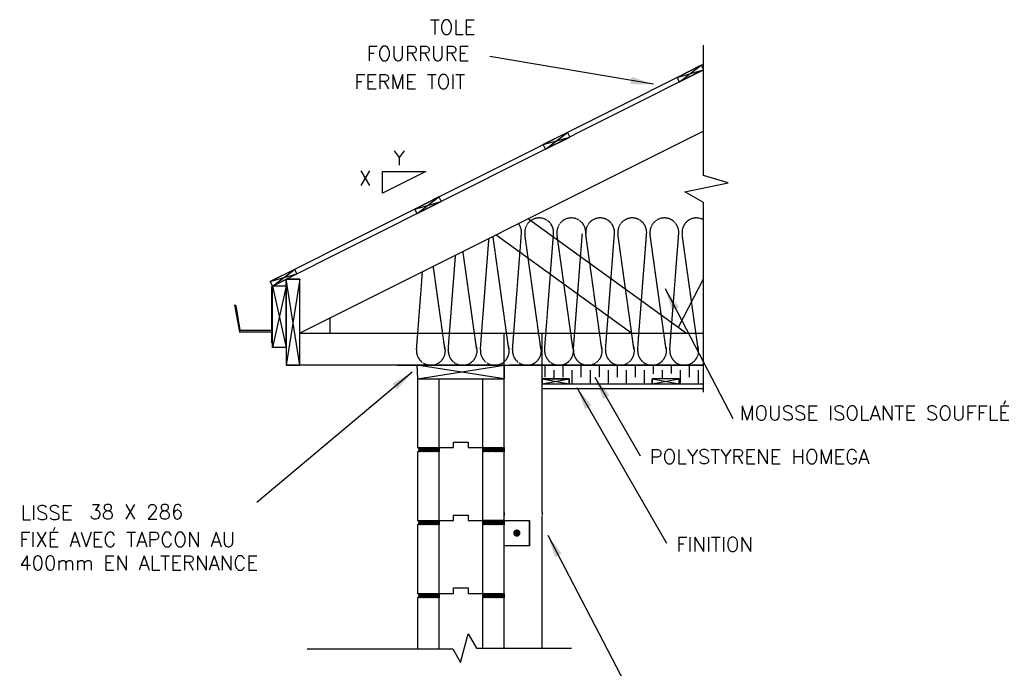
# Model space of a CAD drawing. Header units: inches. Extents: x -40 to 3247, y 16 to 4128.
# Tile 2 of 2: x 376 to 3104, y 2331 to 4128. Entities that reach past the tile are written whole.
import ezdxf

# ---------------------------------------------------------------- set-up
doc = ezdxf.new("R2010")
doc.units = ezdxf.units.IN
doc.header["$MEASUREMENT"] = 0
doc.linetypes.add('HIDDEN', pattern=[0.375, 0.25, -0.125])
for name, color, linetype in [('ACIER', 6, 'Continuous'), ('BOIS', 2, 'Continuous'), ('DIVISION', 211, 'Continuous'), ('FINITION', 5, 'Continuous'), ('ISOBLOC', 3, 'Continuous'), ('ISOLANT', 9, 'Continuous'), ('MORTIER', 8, 'Continuous'), ('SPECIFICATION', 1, 'Continuous')]:
    doc.layers.add(name, color=color, linetype=linetype)
doc.styles.add('ROMANS', font='romans')
doc.dimstyles.new('TGC', dxfattribs={"dimtxt": 2, "dimasz": 3, "dimexe": 2.5, "dimexo": 2.5, "dimgap": 1, "dimtad": 2, "dimdec": 0, "dimzin": 9, "dimtxsty": 'ROMANS', "dimblk": 'OBLIQUE', "dimcen": 1, "dimdle": 1.5, "dimclrd": 1, "dimclre": 1, "dimclrt": 1, "dimaunit": 1, "dimadec": 4, "dimazin": 0, "dimtfac": 1, "dimtdec": 0, "dimtmove": 0, "dimatfit": 3, "dimfxl": 1, "dimtzin": 0, "dimarcsym": 0})
pattern_1 = [(45, (-2526.1236, 1235.8374), (-2.245064, 2.245064), []), (45, (-2526.1236, 1237.425), (-2.245064, 2.245064), [])]

# ---------------------------------------------------------------- blocks, each defined once
blk = doc.blocks.new('_Oblique')
at = {"color": 0, "linetype": 'ByBlock', "lineweight": -2}
blk.add_line((-0.5, -0.5), (0.5, 0.5), dxfattribs=at)

msp = doc.modelspace()

# ---------------------------------------------------------------- hatches: boundary and pattern name
at = {"layer": 'MORTIER'}
h = msp.add_hatch(dxfattribs=at)
h.set_pattern_fill('STEEL', color=256, style=0)
h.set_pattern_definition(pattern_1)
h.paths.add_polyline_path([(1717.8, 2930.8), (1717.8, 2942.8), (1657.8, 2942.8), (1657.8, 2930.8)])
h.paths.add_polyline_path([(1477.8, 2942.8, -0.746287), (1477.8, 2930.8), (1537.8, 2930.8), (1537.8, 2942.8)])
h = msp.add_hatch(dxfattribs=at)
h.set_pattern_fill('STEEL', color=256, style=0)
h.set_pattern_definition(pattern_1)
h.paths.add_polyline_path([(1717.8, 2930.8), (1717.8, 2942.8), (1657.8, 2942.8), (1657.8, 2930.8)])
h.paths.add_polyline_path([(1477.8, 2942.8, -0.746287), (1477.8, 2930.8), (1537.8, 2930.8), (1537.8, 2942.8)])
h = msp.add_hatch(dxfattribs=at)
h.set_pattern_fill('STEEL', color=256, style=0)
h.set_pattern_definition([(45, (-2526.1236, 1033.8374), (-2.245064, 2.245064), []), (45, (-2526.1236, 1035.425), (-2.245064, 2.245064), [])])
h.paths.add_polyline_path([(1717.8, 2728.8), (1717.8, 2740.8), (1657.8, 2740.8), (1657.8, 2728.8)])
h.paths.add_polyline_path([(1477.8, 2740.8, -0.746287), (1477.8, 2728.8), (1537.8, 2728.8), (1537.8, 2740.8)])
h = msp.add_hatch(dxfattribs=at)
h.set_pattern_fill('STEEL', color=256, style=0)
h.set_pattern_definition([(45, (-2526.1236, 831.8374), (-2.245064, 2.245064), []), (45, (-2526.1236, 833.425), (-2.245064, 2.245064), [])])
h.paths.add_polyline_path([(1717.8, 2526.8), (1717.8, 2538.8), (1657.8, 2538.8), (1657.8, 2526.8)])
h.paths.add_polyline_path([(1477.8, 2538.8, -0.746287), (1477.8, 2526.8), (1537.8, 2526.8), (1537.8, 2538.8)])

# ---------------------------------------------------------------- linework, layer by layer
for p, q in [((2269.9, 3621.1), (2218.9, 3650.5)), ((1076.2, 3389.8), (1070.5, 3401.2)), ((1076.2, 3389.8), (1076.2, 3382.7))]:
    msp.add_line(p, q)
at = {"layer": 'ACIER'}
for p, q in [((1074.2, 3232.3), (1074.2, 3388.8)), ((974.1, 3336.5), (971.3, 3336.6)), ((971.3, 3336.6), (972.1, 3332.5)), ((972.1, 3332.5), (984.8, 3262.7)), ((974.2, 3336.5), (985.4, 3268.2)), ((984.2, 3262.7), (1074.2, 3262.7)), ((984.9, 3268.2), (1074.2, 3268.2)), ((1717.8, 3259.8), (1823.1, 3259.8)), ((1717.8, 3170.8), (1717.8, 3259.8)), ((1823.1, 2763), (1823.1, 3259.8)), ((1717.8, 2763), (1717.8, 2755)), ((1822.9, 2763), (1822.9, 2755)), ((1717.8, 2740.8), (1657.8, 2740.8)), ((1657.8, 2740.8), (1657.8, 2711)), ((1717.8, 2740.8), (1788.1, 2740.8)), ((1717.8, 2670.8), (1717.8, 2740.8)), ((1788.1, 2740.8), (1788.1, 2670.8)), ((1788.1, 2670.8), (1788.1, 2740.8)), ((1823.1, 2387.1), (1823.1, 2753.7)), ((1788.1, 2670.8), (1717.8, 2670.8))]:
    msp.add_line(p, q, dxfattribs=at)
at = {"layer": 'ACIER', "const_width": 10}
msp.add_lwpolyline([(1748, 2705.8, 1), (1758, 2705.8, 1)], format="xyb", close=True, dxfattribs=at)
at = {"layer": 'BOIS'}
for p, q in [((1069.9, 3402.3), (2269.9, 4004.3)), ((2269.9, 3988.6), (1076.2, 3389.8)), ((2264.1, 4001.4), (2197, 3967.9)), ((2197, 3967.9), (2270.4, 3988.9)), ((2203.3, 3955.3), (2264.1, 4001.4)), ((2203.3, 3955.3), (2270.4, 3988.9)), ((2264.1, 4001.4), (2270.4, 3988.9)), ((2203.3, 3955.3), (2197, 3967.9)), ((2269.9, 3818.7), (1152.2, 3259.8)), ((1893.3, 3815.3), (1826.2, 3781.7)), ((1826.2, 3781.7), (1899.5, 3802.7)), ((1832.4, 3769.2), (1893.3, 3815.3)), ((1832.4, 3769.2), (1899.5, 3802.7)), ((1893.3, 3815.3), (1899.5, 3802.7)), ((1832.4, 3769.2), (1826.2, 3781.7)), ((1537.4, 3636.8), (1470.3, 3603.2)), ((1476.6, 3590.7), (1537.4, 3636.8)), ((1537.4, 3636.8), (1543.7, 3624.2)), ((1470.3, 3603.2), (1543.7, 3624.2)), ((1476.6, 3590.7), (1470.3, 3603.2)), ((1476.6, 3590.7), (1543.7, 3624.2)), ((1785.3, 3576.4), (2223.3, 3259.8)), ((1695.5, 3531.5), (2071.3, 3259.8)), ((1137, 3435.9), (1069.9, 3402.3)), ((1069.9, 3402.3), (1143.2, 3423.4)), ((1076.2, 3389.8), (1137, 3435.9)), ((1076.2, 3389.8), (1143.2, 3423.4)), ((1137, 3435.9), (1143.2, 3423.4)), ((2200.8, 3276.1), (2269.9, 3410.1)), ((1076.2, 3389.8), (1069.9, 3402.3)), ((1114.2, 3389.8), (1076.2, 3219.9)), ((1076.2, 3389.8), (1114.2, 3219.9)), ((1076.2, 3219.9), (1076.2, 3389.8)), ((1114.2, 3389.8), (1076.2, 3389.8)), ((1114.2, 3219.9), (1114.2, 3408.8)), ((1152.2, 3408.8), (1114.2, 3408.8)), ((1114.2, 3408.8), (1114.2, 3170.8)), ((1152.2, 3170.8), (1114.2, 3408.8)), ((1114.2, 3408.8), (1152.2, 3408.8)), ((1152.2, 3408.8), (1114.2, 3170.8)), ((1152.2, 3170.8), (1152.2, 3408.8)), ((1234.6, 3301.1), (1234.6, 3259.8)), ((1152.2, 3259.8), (2269.9, 3259.8)), ((1114.2, 3219.9), (1076.2, 3219.9)), ((1626.3, 3170.8), (1114.2, 3170.8)), ((1114.2, 3170.8), (1152.2, 3170.8)), ((1420.2, 3170.8), (2163.3, 3170.8)), ((1717.8, 3170.8), (1476.1, 3170.8)), ((1476.1, 3170.8), (1477.8, 3132.8)), ((1717.8, 3132.8), (1476.1, 3170.8)), ((1717.8, 3170.8), (1476.1, 3170.8)), ((1476.1, 3170.8), (1477.8, 3132.8)), ((1717.8, 3132.8), (1476.1, 3170.8)), ((1477.8, 3132.8), (1717.8, 3170.8)), ((1477.8, 3132.8), (1717.8, 3170.8)), ((1717.8, 3132.8), (1717.8, 3170.8)), ((1717.8, 3170.8), (1717.8, 3132.8)), ((1717.8, 3132.8), (1717.8, 3170.8)), ((1717.8, 3170.8), (1717.8, 3132.8)), ((2133.5, 3171.2), (2269.9, 3171.2)), ((1477.8, 3132.8), (1717.8, 3132.8)), ((1477.8, 3132.8), (1717.8, 3132.8)), ((1823.1, 3118.8), (1898.1, 3132.8)), ((1898.1, 3132.8), (1823.1, 3132.8)), ((1823.1, 3132.8), (1898.1, 3118.8)), ((1823.1, 3132.8), (1823.1, 3118.8)), ((1823.1, 3118.8), (1898.1, 3118.8)), ((1858.4, 3132.8), (1838.3, 3132.8)), ((1898.1, 3118.8), (1898.1, 3132.8)), ((2127.8, 3118.8), (2202.8, 3132.8)), ((2202.8, 3132.8), (2127.8, 3132.8)), ((2127.8, 3132.8), (2202.8, 3118.8)), ((2127.8, 3132.8), (2127.8, 3118.8)), ((2127.8, 3118.8), (2202.8, 3118.8)), ((2202.8, 3118.8), (2202.8, 3132.8))]:
    msp.add_line(p, q, dxfattribs=at)
at = {"layer": 'DIVISION'}
for p, q in [((2269.9, 3696), (2269.9, 4057.3)), ((2338.9, 3676.2), (2269.9, 3696)), ((2338.9, 3676.2), (2269.9, 3696)), ((2218.9, 3650.5), (2338.9, 3676.2)), ((2218.9, 3650.5), (2338.9, 3676.2)), ((2269.9, 3621.1), (2218.9, 3650.5)), ((2269.9, 3096), (2269.9, 3621.1)), ((1597.2, 2347.3), (1618.5, 2427)), ((1618.5, 2427), (1641.6, 2387.1)), ((1172.2, 2384.8), (1575.5, 2384.8)), ((1172.2, 2384.8), (1575.5, 2384.8)), ((1575.5, 2384.8), (1597.2, 2347.3)), ((1641.6, 2387.1), (1904.2, 2387.1))]:
    msp.add_line(p, q, dxfattribs=at)
at = {"layer": 'FINITION'}
msp.add_line((1823.1, 3105.8), (2269.9, 3105.8), dxfattribs=at)
at = {"layer": 'ISOBLOC'}
for p, q in [((1477.8, 3132.8), (1477.8, 2942.8)), ((1477.8, 3132.8), (1477.8, 2942.8)), ((1537.8, 2942.8), (1537.8, 3132.8)), ((1537.8, 2942.8), (1537.8, 3132.8)), ((1657.8, 3132.8), (1657.8, 2942.8)), ((1657.8, 3132.8), (1657.8, 2942.8)), ((1717.8, 2942.8), (1717.8, 3132.8)), ((1717.8, 2942.8), (1717.8, 3132.8)), ((1577.8, 2942.8), (1577.8, 2957.8)), ((1577.8, 2957.8), (1617.8, 2957.8)), ((1577.8, 2942.8), (1577.8, 2957.8)), ((1577.8, 2957.8), (1617.8, 2957.8)), ((1577.8, 2942.8), (1577.8, 2957.8)), ((1577.8, 2957.8), (1617.8, 2957.8)), ((1577.8, 2942.8), (1577.8, 2957.8)), ((1577.8, 2957.8), (1617.8, 2957.8)), ((1617.8, 2957.8), (1617.8, 2942.8)), ((1617.8, 2957.8), (1617.8, 2942.8)), ((1617.8, 2957.8), (1617.8, 2942.8)), ((1617.8, 2957.8), (1617.8, 2942.8)), ((1477.8, 2942.8), (1537.8, 2942.8)), ((1477.8, 2942.8), (1537.8, 2942.8)), ((1477.8, 2930.8), (1477.8, 2740.8)), ((1477.8, 2930.8), (1477.8, 2740.8)), ((1537.8, 2942.8), (1577.8, 2942.8)), ((1537.8, 2942.8), (1537.8, 2930.8)), ((1537.8, 2942.8), (1577.8, 2942.8)), ((1537.8, 2942.8), (1577.8, 2942.8)), ((1537.8, 2942.8), (1537.8, 2930.8)), ((1537.8, 2942.8), (1577.8, 2942.8)), ((1537.8, 2740.8), (1537.8, 2930.8)), ((1537.8, 2740.8), (1537.8, 2930.8)), ((1617.8, 2942.8), (1657.8, 2942.8)), ((1617.8, 2942.8), (1657.8, 2942.8)), ((1617.8, 2942.8), (1657.8, 2942.8)), ((1617.8, 2942.8), (1657.8, 2942.8)), ((1657.8, 2942.8), (1657.8, 2930.8)), ((1657.8, 2942.8), (1717.8, 2942.8)), ((1657.8, 2942.8), (1657.8, 2930.8)), ((1657.8, 2942.8), (1717.8, 2942.8)), ((1657.8, 2930.8), (1657.8, 2740.8)), ((1657.8, 2930.8), (1657.8, 2740.8)), ((1717.8, 2740.8), (1717.8, 2930.8)), ((1717.8, 2740.8), (1717.8, 2930.8)), ((1577.8, 2740.8), (1577.8, 2755.8)), ((1577.8, 2755.8), (1617.8, 2755.8)), ((1577.8, 2740.8), (1577.8, 2755.8)), ((1577.8, 2755.8), (1617.8, 2755.8)), ((1617.8, 2755.8), (1617.8, 2740.8)), ((1617.8, 2755.8), (1617.8, 2740.8)), ((1477.8, 2740.8), (1537.8, 2740.8)), ((1477.8, 2728.8), (1477.8, 2538.8)), ((1537.8, 2740.8), (1577.8, 2740.8)), ((1537.8, 2740.8), (1537.8, 2728.8)), ((1537.8, 2740.8), (1577.8, 2740.8)), ((1537.8, 2538.8), (1537.8, 2728.8)), ((1617.8, 2740.8), (1657.8, 2740.8)), ((1617.8, 2740.8), (1657.8, 2740.8)), ((1657.8, 2740.8), (1657.8, 2728.8)), ((1657.8, 2740.8), (1717.8, 2740.8)), ((1657.8, 2728.8), (1657.8, 2538.8)), ((1717.8, 2538.8), (1717.8, 2728.8)), ((1477.8, 2538.8), (1537.8, 2538.8)), ((1537.8, 2538.8), (1577.8, 2538.8)), ((1537.8, 2538.8), (1537.8, 2526.8)), ((1537.8, 2538.8), (1577.8, 2538.8)), ((1577.8, 2538.8), (1577.8, 2553.8)), ((1577.8, 2553.8), (1617.8, 2553.8)), ((1577.8, 2538.8), (1577.8, 2553.8)), ((1577.8, 2553.8), (1617.8, 2553.8)), ((1617.8, 2553.8), (1617.8, 2538.8)), ((1617.8, 2553.8), (1617.8, 2538.8)), ((1617.8, 2538.8), (1657.8, 2538.8)), ((1617.8, 2538.8), (1657.8, 2538.8)), ((1657.8, 2538.8), (1657.8, 2526.8)), ((1657.8, 2538.8), (1717.8, 2538.8)), ((1477.8, 2526.8), (1477.8, 2384.8)), ((1537.8, 2384.8), (1537.8, 2526.8)), ((1657.8, 2526.8), (1657.8, 2387.1)), ((1717.8, 2387.1), (1717.8, 2526.8))]:
    msp.add_line(p, q, dxfattribs=at)
at = {"layer": 'ISOLANT', "linetype": 'HIDDEN'}
for p, q in [((1652.2, 3213.9), (1675.9, 3521.7)), ((1730.7, 3216.4), (1687.2, 3527.4)), ((1741.2, 3213.9), (1765.9, 3535.4)), ((1819.7, 3216.4), (1775.4, 3533)), ((1830.2, 3213.9), (1854.9, 3535.4)), ((1908.7, 3216.4), (1864.4, 3533)), ((1909.9, 3213.9), (1934.7, 3535.4)), ((1988.4, 3216.4), (1944.2, 3533)), ((1998.9, 3213.9), (2023.7, 3535.4)), ((1998.9, 3213.9), (2023.7, 3535.4)), ((2077.4, 3216.4), (2033.2, 3533)), ((2077.4, 3216.4), (2033.2, 3533)), ((2087.9, 3213.9), (2112.7, 3535.4)), ((2166.4, 3216.4), (2122.2, 3533)), ((2176.9, 3213.9), (2201.7, 3535.4)), ((2255.4, 3216.4), (2211.2, 3533)), ((1563.2, 3213.9), (1583.3, 3475.4)), ((1641.7, 3216.4), (1604, 3485.8)), ((1553.7, 3216.4), (1521.8, 3444.6)), ((1475.2, 3213.9), (1491.8, 3429.6))]:
    msp.add_line(p, q, dxfattribs=at)
at = {"layer": 'ISOLANT'}
for p, q in [((2269.9, 3171.2), (1731.7, 3170.8)), ((1831.7, 3137.9), (1831.7, 3170.8)), ((1831.7, 3137.9), (1831.7, 3170.8)), ((1881.7, 3137.9), (1881.7, 3170.8)), ((1881.7, 3137.9), (1881.7, 3170.8)), ((1931.7, 3137.9), (1931.7, 3170.8)), ((1981.7, 3137.9), (1981.7, 3170.8)), ((2031.7, 3137.9), (2031.7, 3170.8)), ((2081.7, 3137.9), (2081.7, 3170.8)), ((2131.7, 3147), (2131.7, 3170.8)), ((2181.7, 3147.5), (2181.7, 3170.8)), ((2231.7, 3137.9), (2231.7, 3170.8)), ((1856.7, 3132.8), (1856.7, 3156.9)), ((1906.7, 3118.8), (1906.7, 3156.9)), ((1956.7, 3118.8), (1956.7, 3156.9)), ((2006.7, 3118.8), (2006.7, 3156.9)), ((2056.7, 3118.8), (2056.7, 3156.9)), ((2106.7, 3118.8), (2106.7, 3156.9)), ((2156.7, 3132.8), (2156.7, 3156.9)), ((2206.7, 3118.8), (2206.7, 3156.9)), ((2256.7, 3118.8), (2256.7, 3156.9)), ((1823.1, 3132.8), (1898.1, 3132.8)), ((1898.1, 3132.8), (1898.1, 3118.8)), ((1898.1, 3118.8), (2219.3, 3118.8)), ((2127.8, 3118.8), (2127.8, 3132.8)), ((2202.8, 3132.8), (2202.8, 3118.8)), ((2202.8, 3118.8), (2269.9, 3118.8))]:
    msp.add_line(p, q, dxfattribs=at)
at = {"layer": 'ISOLANT', "linetype": 'HIDDEN'}
for centre, start, end in [((1815, 3538.5), 355.5961, 187.9524), ((1904, 3538.5), 355.5961, 187.9524), ((1983.8, 3538.5), 355.5961, 187.9524), ((2072.8, 3538.5), 355.5961, 187.9524), ((2161.8, 3538.5), 355.5961, 187.9524), ((2250.8, 3538.5), 61.4782, 187.9524), ((1726, 3538.5), 355.5961, 37.1967), ((1515, 3210.8), 175.5961, 20.7289), ((1603, 3210.8), 175.5961, 20.7289), ((1692, 3210.8), 175.5961, 20.7289), ((1781, 3210.8), 175.5961, 20.7289), ((1870, 3210.8), 175.5961, 20.7289), ((1949.8, 3210.8), 175.5961, 20.7289), ((2038.8, 3210.8), 175.5961, 20.7289), ((2127.8, 3210.8), 175.5961, 20.7289), ((2216.8, 3210.8), 175.5961, 20.7289)]:
    msp.add_arc(centre, 40, start, end, dxfattribs=at)
at = {"layer": 'MORTIER'}
for p, q in [((1717.8, 2942.8), (1717.8, 2930.8)), ((1717.8, 2942.8), (1717.8, 2930.8)), ((1717.8, 2740.8), (1717.8, 2728.8)), ((1717.8, 2538.8), (1717.8, 2526.8))]:
    msp.add_line(p, q, dxfattribs=at)
for centre in [(1476, 2936.8), (1476, 2936.8), (1476, 2734.8), (1476, 2532.8)]:
    msp.add_arc(centre, 6.26, 286.533, 73.467, dxfattribs=at)
at = {"layer": 'SPECIFICATION'}
for p, q in [((1381.2, 3647.4), (1381.2, 3707.4)), ((1381.2, 3707.4), (1501.2, 3707.4)), ((1501.2, 3707.4), (1381.2, 3647.4))]:
    msp.add_line(p, q, dxfattribs=at)

# ---------------------------------------------------------------- texts
at = {"layer": 'SPECIFICATION', "style": 'ROMANS'}
for s, p in [('TOLE', (1511.8, 4086.9)), ('FOURRURE', (1336.9, 4014)), ('FERME TOIT', (1302.9, 3935.7)), ('Y', (1411.9, 3724.6)), ('X', (1315.7, 3668.7)), ('MOUSSE ISOLANTE SOUFFLÉ', (2370.4, 3018.4)), ('POLYSTYRENE HOMEGA', (2121.2, 2897.3)), ('LISSE', (378.3, 2742.3)), ('LISSE', (378.3, 2742.3)), ('38 X 286', (568.6, 2744.6)), ('38 X 286', (568.6, 2744.6)), ('FIXÉ AVEC TAPCON AU', (374.6, 2667.9)), ('FINITION', (2195.1, 2654.8)), ('400mm EN ALTERNANCE', (374.6, 2603.2))]:
    msp.add_text(s, height=40, dxfattribs=at).set_placement(p)

# ---------------------------------------------------------------- leaders
at = {"layer": 'SPECIFICATION'}
for points in [[(2131.4, 3948.8), (1678.1, 4025.7)], [(2163.7, 3382.9), (2351.3, 3022.7)], [(1463.2, 3151.8), (1032.3, 2790.7)], [(1463.2, 3151.8), (1032.3, 2790.7)], [(1969.2, 3137.3), (2094.6, 2919.5)], [(1919.5, 3108.7), (2168, 2677.8)], [(1838.9, 2699.8), (2296.7, 1821.6)]]:
    msp.add_leader(points, dimstyle='TGC', override={"dimscale": 21, "dimgap": 1, "dimtad": 0}, dxfattribs=at)

doc.saveas('drawing.dxf')
